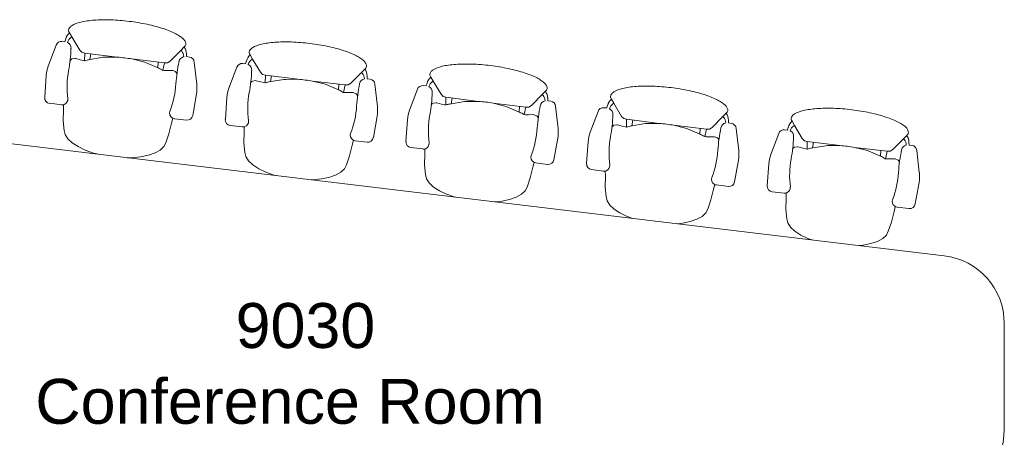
# Model space of a CAD drawing. Header units: inches. Extents: x -1 to 4727, y -3 to 1727.
# Tile 107 of 163: x 3414 to 3588, y 313 to 387. Entities that reach past the tile are written whole.
import ezdxf

# ---------------------------------------------------------------- set-up
doc = ezdxf.new("R2010")
doc.units = ezdxf.units.IN
doc.header["$LTSCALE"] = 42
doc.header["$MEASUREMENT"] = 0
doc.layers.get('0').update_dxf_attribs({"linetype": 'CONTINUOUS'})
for name, color, linetype in [('I-FURN-CONF', 9, 'CONTINUOUS'), ('Room Names & IDs', 7, 'CONTINUOUS'), ('triLabelLayer', 7, 'CONTINUOUS')]:
    doc.layers.add(name, color=color, linetype=linetype)
doc.styles.add('PDF Helvetica', font='Helvetica.ttf')
doc.styles.get("Standard").update_dxf_attribs({"font": 'romans.shx'})

# ---------------------------------------------------------------- blocks, each defined once
blk = doc.blocks.new('CISCO Conference Units - Type 18_-4_ x 8_-6_-4341704-FURNITURE PLAN - FLOOR 09 - EAST')
at = {"lineweight": 9}
for p, q in [((21.23, -116.43), (48.83, 113.57)), ((52.92, 41.45), (49.09, 41.73)), ((48.03, 40.85), (47.77, 38.79)), ((58.28, 39.72), (54.59, 41.09)), ((42.54, 38.13), (41.8, 37.66)), ((43.28, 38.29), (42.54, 38.13)), ((44.97, 38.45), (43.28, 38.29)), ((46.9, 38.43), (44.97, 38.45)), ((47.8, 38.44), (46.9, 38.43)), ((58.87, 38.19), (58.92, 38.69)), ((59.36, 38.03), (58.87, 38.19)), ((41.08, 36.89), (40.41, 35.86)), ((41.8, 37.66), (41.08, 36.89)), ((55.75, 37.09), (55.5, 37.27)), ((55.84, 36.95), (55.75, 37.09)), ((55.91, 36.4), (55.84, 36.95)), ((55.89, 36.28), (55.91, 36.4)), ((59.7, 36.93), (57.4, 35.57)), ((58.74, 37.7), (59.03, 37.58)), ((59.7, 36.93), (60.41, 37.35)), ((60.62, 37.47), (60.41, 37.35)), ((40.41, 35.86), (39.81, 34.59)), ((55.52, 34.68), (55.56, 34.97)), ((55.68, 34.07), (55.52, 34.68)), ((55.53, 34.73), (56.88, 34.69)), ((55.56, 34.97), (55.68, 35.49)), ((55.68, 35.49), (55.89, 36.28)), ((56.88, 34.69), (56.15, 28.96)), ((57, 35.21), (56.88, 34.69)), ((57.4, 35.57), (57, 35.21)), ((39.29, 33.13), (39.07, 32.24)), ((39.81, 34.59), (39.29, 33.13)), ((56.12, 31.43), (55.68, 34.07)), ((56.74, 33.59), (55.73, 33.77)), ((56.14, 31.07), (56.12, 31.43)), ((56.15, 28.96), (56.14, 31.07)), ((38.47, 27.22), (38.47, 26.41)), ((38.47, 26.41), (38.61, 24.88)), ((55.83, 26.39), (55.15, 20.65)), ((55.31, 24.34), (55.83, 26.39)), ((38.61, 24.88), (38.89, 23.5)), ((55.21, 24), (55.31, 24.34)), ((38.89, 23.5), (39.3, 22.33)), ((54.14, 21.54), (55.21, 24)), ((39.3, 22.33), (39.81, 21.41)), ((39.81, 21.41), (40.41, 20.77)), ((53.8, 20.7), (53.84, 20.99)), ((53.83, 20.93), (55.15, 20.65)), ((53.84, 20.99), (54.14, 21.54)), ((55.28, 21.75), (54.26, 21.82)), ((40.41, 20.77), (41.09, 20.44)), ((41.09, 20.44), (42.69, 19.88)), ((42.69, 19.88), (44.57, 19.44)), ((44.57, 19.44), (45.44, 19.21)), ((53.6, 18.71), (53.8, 19.22)), ((53.8, 20.17), (53.8, 20.7)), ((53.81, 19.34), (53.8, 20.17)), ((53.8, 19.22), (53.81, 19.34)), ((55.15, 20.65), (55.15, 20.12)), ((55.15, 20.12), (55.44, 19.67)), ((55.44, 19.67), (57.35, 17.79)), ((45.33, 18.88), (45.07, 16.81)), ((53.2, 18.47), (53.48, 18.59)), ((53.48, 18.59), (53.6, 18.71)), ((56.54, 17.33), (56.23, 17.28)), ((57.94, 17.22), (57.35, 17.79)), ((45.89, 15.7), (49.68, 15.04)), ((56.17, 16.28), (56.24, 16.77)), ((56.24, 16.77), (56.76, 16.81)), ((57.94, 17.22), (58.12, 17.04)), ((51.38, 14.99), (55.29, 15.43)), ((44.14, 9.09), (43.89, 7.02)), ((49.04, 9.69), (45.2, 9.96)), ((54.39, 7.96), (50.7, 9.33)), ((37.92, 5.9), (37.2, 5.13)), ((38.66, 6.37), (37.92, 5.9)), ((39.39, 6.53), (38.66, 6.37)), ((41.08, 6.69), (39.39, 6.53)), ((43.01, 6.67), (41.08, 6.69)), ((43.91, 6.67), (43.01, 6.67)), ((51.87, 5.33), (51.62, 5.51)), ((51.95, 5.18), (51.87, 5.33)), ((54.85, 5.94), (55.14, 5.82)), ((54.99, 6.43), (55.04, 6.92)), ((55.48, 6.27), (54.99, 6.43)), ((55.82, 5.17), (56.53, 5.58)), ((56.74, 5.71), (56.53, 5.58)), ((36.52, 4.09), (35.92, 2.82)), ((37.2, 5.13), (36.52, 4.09)), ((51.67, 3.21), (51.79, 3.72)), ((51.79, 3.72), (52.01, 4.52)), ((52.02, 4.64), (51.95, 5.18)), ((52.01, 4.52), (52.02, 4.64)), ((53.51, 3.81), (53.11, 3.44)), ((55.82, 5.17), (53.51, 3.81)), ((35.92, 2.82), (35.41, 1.37)), ((51.63, 2.92), (51.67, 3.21)), ((51.8, 2.31), (51.63, 2.92)), ((51.64, 2.97), (52.99, 2.93)), ((52.24, -0.34), (51.8, 2.31)), ((52.85, 1.82), (51.85, 2.01)), ((52.99, 2.93), (52.26, -2.8)), ((53.11, 3.44), (52.99, 2.93)), ((35.41, 1.37), (35.33, 1.04)), ((52.25, -0.69), (52.24, -0.34)), ((52.26, -2.8), (52.25, -0.69)), ((34.58, -5.15), (34.58, -5.35)), ((34.58, -5.35), (34.73, -6.89)), ((34.73, -6.89), (35.01, -8.26)), ((51.95, -5.38), (51.27, -11.12)), ((51.43, -7.42), (51.95, -5.38)), ((35.01, -8.26), (35.41, -9.43)), ((50.26, -10.23), (51.32, -7.76)), ((51.32, -7.76), (51.43, -7.42)), ((35.41, -9.43), (35.92, -10.35)), ((35.92, -10.35), (36.53, -10.99)), ((49.95, -10.78), (50.26, -10.23)), ((51.4, -10.01), (50.38, -9.94)), ((36.53, -10.99), (37.2, -11.32)), ((37.2, -11.32), (38.8, -11.88)), ((38.8, -11.88), (40.68, -12.33)), ((49.91, -11.6), (49.92, -11.07)), ((49.93, -12.42), (49.91, -11.6)), ((49.92, -11.07), (49.95, -10.78)), ((49.95, -10.83), (51.27, -11.12)), ((51.27, -11.12), (51.26, -11.64)), ((51.26, -11.64), (51.56, -12.09)), ((51.56, -12.09), (53.47, -13.97)), ((40.68, -12.33), (41.55, -12.55)), ((41.44, -12.89), (41.19, -14.95)), ((49.31, -13.29), (49.6, -13.17)), ((49.6, -13.17), (49.72, -13.05)), ((49.72, -13.05), (49.91, -12.54)), ((49.91, -12.54), (49.93, -12.42)), ((52.28, -15.49), (52.36, -14.99)), ((52.65, -14.44), (52.35, -14.49)), ((52.36, -14.99), (52.87, -14.95)), ((54.05, -14.55), (53.47, -13.97)), ((54.05, -14.55), (54.23, -14.72)), ((42.01, -16.06), (45.79, -16.72)), ((47.5, -16.77), (51.41, -16.34)), ((45.15, -22.07), (41.32, -21.8)), ((50.5, -23.8), (46.81, -22.43)), ((40.25, -22.67), (40, -24.74)), ((34.03, -25.86), (33.31, -26.63)), ((34.77, -25.39), (34.03, -25.86)), ((35.51, -25.23), (34.77, -25.39)), ((37.2, -25.07), (35.51, -25.23)), ((39.12, -25.1), (37.2, -25.07)), ((40.03, -25.09), (39.12, -25.1)), ((50.97, -25.83), (51.25, -25.95)), ((51.1, -25.34), (51.15, -24.84)), ((51.59, -25.5), (51.1, -25.34)), ((32.64, -27.67), (32.03, -28.94)), ((33.31, -26.63), (32.64, -27.67)), ((47.98, -26.43), (47.73, -26.25)), ((47.91, -28.04), (48.12, -27.24)), ((48.07, -26.58), (47.98, -26.43)), ((48.14, -27.13), (48.07, -26.58)), ((48.12, -27.24), (48.14, -27.13)), ((51.93, -26.6), (49.62, -27.96)), ((51.93, -26.6), (52.64, -26.18)), ((52.85, -26.05), (52.64, -26.18)), ((32.03, -28.94), (31.57, -30.26)), ((47.75, -28.84), (47.78, -28.55)), ((47.75, -28.79), (49.1, -28.83)), ((47.91, -29.45), (47.75, -28.84)), ((47.78, -28.55), (47.91, -28.04)), ((49.1, -28.83), (48.38, -34.57)), ((49.23, -28.32), (49.1, -28.83)), ((49.62, -27.96), (49.23, -28.32)), ((48.35, -32.1), (47.91, -29.45)), ((48.96, -29.94), (47.96, -29.76)), ((48.37, -32.46), (48.35, -32.1)), ((48.38, -34.57), (48.37, -32.46)), ((30.72, -37.35), (30.84, -38.65)), ((48.06, -37.14), (47.38, -42.88)), ((47.54, -39.19), (48.06, -37.14)), ((30.84, -38.65), (31.12, -40.03)), ((46.37, -41.99), (47.44, -39.53)), ((47.44, -39.53), (47.54, -39.19)), ((31.12, -40.03), (31.52, -41.2)), ((31.52, -41.2), (32.04, -42.11)), ((32.04, -42.11), (32.64, -42.75)), ((32.64, -42.75), (33.31, -43.08)), ((33.31, -43.08), (34.91, -43.65)), ((46.02, -43.36), (46.03, -42.83)), ((46.03, -42.83), (46.07, -42.54)), ((46.06, -42.59), (47.38, -42.88)), ((46.07, -42.54), (46.37, -41.99)), ((47.51, -41.77), (46.49, -41.71)), ((47.38, -42.88), (47.37, -43.41)), ((34.91, -43.65), (36.79, -44.09)), ((36.79, -44.09), (37.66, -44.32)), ((37.55, -44.65), (37.3, -46.71)), ((45.42, -45.05), (45.71, -44.94)), ((45.71, -44.94), (45.83, -44.82)), ((45.83, -44.82), (46.03, -44.3)), ((46.04, -44.19), (46.02, -43.36)), ((46.03, -44.3), (46.04, -44.19)), ((47.37, -43.41), (47.67, -43.86)), ((47.67, -43.86), (49.58, -45.73)), ((48.77, -46.2), (48.46, -46.25)), ((48.47, -46.76), (48.99, -46.72)), ((50.17, -46.31), (49.58, -45.73)), ((50.17, -46.31), (50.34, -46.48)), ((38.12, -47.82), (41.91, -48.48)), ((43.61, -48.54), (47.52, -48.1)), ((48.4, -47.25), (48.47, -46.76)), ((41.26, -53.83), (37.43, -53.56)), ((36.37, -54.44), (36.11, -56.5)), ((46.62, -55.57), (42.93, -54.2)), ((31.62, -57), (30.89, -57.15)), ((33.31, -56.84), (31.62, -57)), ((35.24, -56.86), (33.31, -56.84)), ((36.14, -56.85), (35.24, -56.86)), ((47.21, -57.1), (47.26, -56.6)), ((47.7, -57.26), (47.21, -57.1)), ((29.42, -58.4), (28.75, -59.43)), ((30.14, -57.63), (29.42, -58.4)), ((30.89, -57.15), (30.14, -57.63)), ((44.09, -58.2), (43.85, -58.02)), ((44.18, -58.34), (44.09, -58.2)), ((44.25, -58.89), (44.18, -58.34)), ((48.04, -58.36), (45.74, -59.72)), ((47.08, -57.59), (47.37, -57.71)), ((48.04, -58.36), (48.75, -57.94)), ((48.97, -57.82), (48.75, -57.94)), ((28.75, -59.43), (28.15, -60.7)), ((43.86, -60.61), (43.9, -60.32)), ((43.87, -60.56), (45.22, -60.6)), ((43.9, -60.32), (44.02, -59.8)), ((44.02, -59.8), (44.24, -59)), ((44.24, -59), (44.25, -58.89)), ((45.34, -60.08), (45.22, -60.6)), ((45.74, -59.72), (45.34, -60.08)), ((28.15, -60.7), (27.8, -61.7)), ((44.02, -61.22), (43.86, -60.61)), ((44.46, -63.86), (44.02, -61.22)), ((45.08, -61.7), (44.07, -61.52)), ((45.22, -60.6), (44.49, -66.33)), ((44.48, -64.22), (44.46, -63.86)), ((44.49, -66.33), (44.48, -64.22)), ((44.17, -68.9), (43.49, -74.64)), ((43.65, -70.95), (44.17, -68.9)), ((26.86, -69.46), (26.95, -70.41)), ((26.95, -70.41), (27.23, -71.79)), ((43.55, -71.29), (43.65, -70.95)), ((27.23, -71.79), (27.64, -72.96)), ((42.48, -73.75), (43.55, -71.29)), ((27.64, -72.96), (28.15, -73.88)), ((28.15, -73.88), (28.75, -74.51)), ((42.14, -74.59), (42.18, -74.3)), ((42.17, -74.36), (43.49, -74.64)), ((42.18, -74.3), (42.48, -73.75)), ((43.62, -73.54), (42.61, -73.47)), ((28.75, -74.51), (29.43, -74.85)), ((29.43, -74.85), (31.03, -75.41)), ((31.03, -75.41), (32.91, -75.85)), ((32.91, -75.85), (33.78, -76.08)), ((41.94, -76.58), (42.14, -76.07)), ((42.14, -75.12), (42.14, -74.59)), ((42.15, -75.95), (42.14, -75.12)), ((42.14, -76.07), (42.15, -75.95)), ((43.49, -74.64), (43.49, -75.17)), ((43.49, -75.17), (43.79, -75.62)), ((43.79, -75.62), (45.69, -77.5)), ((33.67, -76.41), (33.41, -78.48)), ((41.54, -76.81), (41.82, -76.7)), ((41.82, -76.7), (41.94, -76.58)), ((46.28, -78.07), (45.69, -77.5)), ((34.23, -79.58), (38.02, -80.25)), ((44.51, -79.01), (44.58, -78.52)), ((44.88, -77.96), (44.57, -78.01)), ((44.58, -78.52), (45.1, -78.48)), ((46.28, -78.07), (46.46, -78.25)), ((39.72, -80.3), (43.63, -79.86)), ((32.48, -86.2), (32.23, -88.27)), ((37.38, -85.6), (33.54, -85.32)), ((42.73, -87.33), (39.04, -85.96)), ((26.26, -89.39), (25.54, -90.16)), ((27, -88.92), (26.26, -89.39)), ((27.73, -88.76), (27, -88.92)), ((29.42, -88.6), (27.73, -88.76)), ((31.35, -88.62), (29.42, -88.6)), ((32.25, -88.62), (31.35, -88.62)), ((40.21, -89.96), (39.96, -89.78)), ((40.3, -90.1), (40.21, -89.96)), ((43.2, -89.35), (43.48, -89.47)), ((43.33, -88.86), (43.38, -88.37)), ((43.82, -89.02), (43.33, -88.86)), ((44.16, -90.12), (44.87, -89.7)), ((45.08, -89.58), (44.87, -89.7)), ((24.86, -91.2), (24.26, -92.46)), ((25.54, -90.16), (24.86, -91.2)), ((40.01, -92.08), (40.13, -91.57)), ((40.13, -91.57), (40.35, -90.77)), ((40.36, -90.65), (40.3, -90.1)), ((40.35, -90.77), (40.36, -90.65)), ((41.85, -91.48), (41.45, -91.85)), ((44.16, -90.12), (41.85, -91.48)), ((24.26, -92.46), (24.02, -93.14)), ((39.98, -92.37), (40.01, -92.08)), ((39.98, -92.32), (41.33, -92.36)), ((40.14, -92.98), (39.98, -92.37)), ((40.58, -95.63), (40.14, -92.98)), ((41.19, -93.47), (40.19, -93.28)), ((41.33, -92.36), (40.6, -98.09)), ((41.45, -91.85), (41.33, -92.36)), ((40.59, -95.98), (40.58, -95.63)), ((40.6, -98.09), (40.59, -95.98)), ((23.01, -101.57), (23.07, -102.17)), ((40.29, -100.67), (39.61, -106.4)), ((39.77, -102.71), (40.29, -100.67)), ((23.07, -102.17), (23.35, -103.55)), ((23.35, -103.55), (23.75, -104.72)), ((38.6, -105.51), (39.66, -103.05)), ((39.66, -103.05), (39.77, -102.71)), ((23.75, -104.72), (24.26, -105.64)), ((38.29, -106.07), (38.6, -105.51)), ((39.74, -105.3), (38.72, -105.23)), ((24.26, -105.64), (24.87, -106.28)), ((24.87, -106.28), (25.54, -106.61)), ((25.54, -106.61), (27.14, -107.17)), ((27.14, -107.17), (29.02, -107.62)), ((38.25, -106.89), (38.26, -106.36)), ((38.27, -107.71), (38.25, -106.89)), ((38.26, -106.36), (38.29, -106.07)), ((38.29, -106.12), (39.61, -106.4)), ((39.61, -106.4), (39.6, -106.93)), ((39.6, -106.93), (39.9, -107.38)), ((29.02, -107.62), (29.89, -107.84)), ((29.78, -108.18), (29.53, -110.24)), ((37.65, -108.58), (37.94, -108.46)), ((37.94, -108.46), (38.06, -108.34)), ((38.06, -108.34), (38.25, -107.83)), ((38.25, -107.83), (38.27, -107.71)), ((39.9, -107.38), (41.81, -109.26)), ((40.63, -110.78), (40.7, -110.28)), ((40.99, -109.73), (40.69, -109.77)), ((40.7, -110.28), (41.21, -110.24)), ((42.39, -109.84), (41.81, -109.26)), ((42.39, -109.84), (42.57, -110.01)), ((30.35, -111.35), (34.13, -112.01)), ((35.84, -112.06), (39.75, -111.62)), ((-9.31, -127), (0, -127)), ((0, -127), (9.31, -127))]:
    blk.add_line(p, q, dxfattribs=at)
for centre, radius, start, end in [((49.02, 40.73), 1, 85.9357, 173), ((52.5, 35.47), 6, 69.6075, 85.9357), ((48.76, 38.67), 1, 173, 200.5138), ((48.72, 38.6), 0.937, 197.5578, 277.2659), ((57.93, 38.79), 1, 354.302, 69.6075), ((50.86, 21.79), 16, 79.4534, 97.2659), ((58.59, 63.3), 26.21, 259.4534, 268.0637), ((57.74, 38.23), 1.13, 268.0637, 332.2169), ((58.52, 36.37), 1.31, 25.1056, 67.0546), ((58.87, 36.13), 1.96, 38.4331, 75.5669), ((60.85, 37.08), 0.45, 83.6225, 120.5191), ((33.16, 29.48), 22.97, 10.7643, 13.2224), ((23.83, 31.62), 32.43, 350.709, 355.291), ((33.4, 31.44), 22.97, 332.7776, 335.2357), ((46.32, 18.75), 1, 145.4862, 173), ((46.29, 18.83), 0.937, 68.7341, 148.4422), ((52.44, 34.62), 16, 248.7341, 266.5466), ((49.9, -7.52), 26.21, 77.9363, 86.5466), ((55.14, 17.01), 1.13, 13.7831, 77.9363), ((56.34, 18.62), 1.31, 278.9454, 320.8944), ((46.07, 16.69), 1, 173, 260.0643), ((55.18, 16.42), 1, 276.3925, 351.698), ((56.74, 18.77), 1.96, 270.4331, 307.5669), ((58.43, 17.36), 0.45, 225.4809, 262.3775), ((50.71, 20.95), 6, 260.0643, 276.3925), ((45.13, 8.97), 1, 85.9357, 173), ((48.61, 3.71), 6, 69.6075, 85.9357), ((44.88, 6.9), 1, 173, 200.5138), ((54.04, 7.02), 1, 354.302, 69.6075), ((44.83, 6.83), 0.937, 197.5578, 277.2659), ((46.98, -9.97), 16, 79.4534, 97.2659), ((54.7, 31.53), 26.21, 259.4534, 268.0637), ((53.86, 6.46), 1.13, 268.0637, 332.2169), ((54.63, 4.61), 1.31, 25.1056, 67.0546), ((54.99, 4.36), 1.96, 38.4331, 75.5669), ((56.97, 5.32), 0.45, 83.6225, 120.5191), ((29.28, -2.28), 22.97, 10.7643, 13.2224), ((19.94, -0.14), 32.43, 350.709, 355.291), ((29.52, -0.32), 22.97, 332.7776, 335.2357), ((42.41, -12.93), 0.937, 68.7341, 148.4422), ((48.55, 2.85), 16, 248.7341, 266.5466), ((42.43, -13.01), 1, 145.4862, 173), ((46.01, -39.28), 26.21, 77.9363, 86.5466), ((51.25, -14.75), 1.13, 13.7831, 77.9363), ((42.18, -15.07), 1, 173, 260.0643), ((51.3, -15.34), 1, 276.3925, 351.698), ((52.45, -13.14), 1.31, 278.9454, 320.8944), ((52.86, -12.99), 1.96, 270.4331, 307.5669), ((54.55, -14.4), 0.45, 225.4809, 262.3775), ((46.83, -10.81), 6, 260.0643, 276.3925), ((41.25, -22.8), 1, 85.9357, 173), ((44.72, -28.06), 6, 69.6075, 85.9357), ((50.15, -24.74), 1, 354.302, 69.6075), ((40.99, -24.86), 1, 173, 200.5138), ((40.95, -24.93), 0.937, 197.5578, 277.2659), ((43.09, -41.73), 16, 79.4534, 97.2659), ((49.97, -25.3), 1.13, 268.0637, 332.2169), ((50.74, -27.15), 1.31, 25.1056, 67.0546), ((51.1, -27.4), 1.96, 38.4331, 75.5669), ((50.82, -0.23), 26.21, 259.4534, 268.0637), ((53.08, -26.44), 0.45, 83.6225, 120.5191), ((25.39, -34.05), 22.97, 10.7643, 13.2224), ((16.06, -31.9), 32.43, 350.709, 355.291), ((25.63, -32.08), 22.97, 332.7776, 335.2357), ((38.55, -44.77), 1, 145.4862, 173), ((38.52, -44.7), 0.937, 68.7341, 148.4422), ((44.67, -28.91), 16, 248.7341, 266.5466), ((42.12, -71.05), 26.21, 77.9363, 86.5466), ((38.29, -46.84), 1, 173, 260.0643), ((47.37, -46.52), 1.13, 13.7831, 77.9363), ((48.56, -44.91), 1.31, 278.9454, 320.8944), ((48.97, -44.75), 1.96, 270.4331, 307.5669), ((50.66, -46.16), 0.45, 225.4809, 262.3775), ((47.41, -47.11), 1, 276.3925, 351.698), ((42.94, -42.57), 6, 260.0643, 276.3925), ((37.36, -54.56), 1, 85.9357, 173), ((40.84, -59.82), 6, 69.6075, 85.9357), ((37.11, -56.62), 1, 173, 200.5138), ((37.06, -56.69), 0.937, 197.5578, 277.2659), ((46.27, -56.5), 1, 354.302, 69.6075), ((39.2, -73.5), 16, 79.4534, 97.2659), ((46.93, -31.99), 26.21, 259.4534, 268.0637), ((46.08, -57.06), 1.13, 268.0637, 332.2169), ((46.86, -58.92), 1.31, 25.1056, 67.0546), ((47.22, -59.16), 1.96, 38.4331, 75.5669), ((49.19, -58.2), 0.45, 83.6225, 120.5191), ((21.5, -65.81), 22.97, 10.7643, 13.2224), ((12.17, -63.67), 32.43, 350.709, 355.291), ((21.75, -63.85), 22.97, 332.7776, 335.2357), ((34.66, -76.53), 1, 145.4862, 173), ((34.63, -76.46), 0.937, 68.7341, 148.4422), ((40.78, -60.67), 16, 248.7341, 266.5466), ((38.24, -102.81), 26.21, 77.9363, 86.5466), ((43.48, -78.28), 1.13, 13.7831, 77.9363), ((44.68, -76.67), 1.31, 278.9454, 320.8944), ((34.41, -78.6), 1, 173, 260.0643), ((43.52, -78.87), 1, 276.3925, 351.698), ((45.08, -76.52), 1.96, 270.4331, 307.5669), ((46.77, -77.93), 0.45, 225.4809, 262.3775), ((39.05, -74.34), 6, 260.0643, 276.3925), ((33.47, -86.32), 1, 85.9357, 173), ((36.95, -91.58), 6, 69.6075, 85.9357), ((33.22, -88.39), 1, 173, 200.5138), ((42.38, -88.27), 1, 354.302, 69.6075), ((33.18, -88.45), 0.937, 197.5578, 277.2659), ((35.32, -105.26), 16, 79.4534, 97.2659), ((43.04, -63.76), 26.21, 259.4534, 268.0637), ((42.2, -88.83), 1.13, 268.0637, 332.2169), ((42.97, -90.68), 1.31, 25.1056, 67.0546), ((43.33, -90.93), 1.96, 38.4331, 75.5669), ((45.31, -89.97), 0.45, 83.6225, 120.5191), ((17.62, -97.57), 22.97, 10.7643, 13.2224), ((8.28, -95.43), 32.43, 350.709, 355.291), ((17.86, -95.61), 22.97, 332.7776, 335.2357), ((30.75, -108.22), 0.937, 68.7341, 148.4422), ((30.77, -108.3), 1, 145.4862, 173), ((36.89, -92.43), 16, 248.7341, 266.5466), ((34.35, -134.57), 26.21, 77.9363, 86.5466), ((39.59, -110.04), 1.13, 13.7831, 77.9363), ((30.52, -110.36), 1, 173, 260.0643), ((39.64, -110.63), 1, 276.3925, 351.698), ((40.79, -108.43), 1.31, 278.9454, 320.8944), ((41.2, -108.28), 1.96, 270.4331, 307.5669), ((42.89, -109.69), 0.45, 225.4809, 262.3775), ((35.17, -106.1), 6, 260.0643, 276.3925), ((-9.31, -115), 12, 186.8428, 270), ((9.31, -115), 12, 270, 353.1572)]:
    blk.add_arc(centre, radius, start, end, dxfattribs=at)
for points in [[(58.37, 16.92), (58.52, 16.9), (58.82, 16.95), (59.3, 17.27), (59.79, 17.85), (60.27, 18.65), (60.74, 19.66), (61.17, 20.86), (61.58, 22.22), (62.05, 24.19), (62.41, 26.34), (62.62, 28.5), (62.75, 30.62), (62.71, 33.1), (62.36, 35.5), (61.85, 36.82), (61.33, 37.39), (61.05, 37.51), (60.9, 37.53)], [(54.49, -14.85), (54.63, -14.86), (54.94, -14.82), (55.42, -14.49), (55.9, -13.92), (56.38, -13.12), (56.85, -12.1), (57.29, -10.9), (57.69, -9.55), (58.16, -7.57), (58.52, -5.43), (58.74, -3.26), (58.86, -1.14), (58.82, 1.34), (58.47, 3.73), (57.96, 5.05), (57.45, 5.63), (57.17, 5.75), (57.02, 5.77)], [(50.6, -46.61), (50.75, -46.63), (51.05, -46.58), (51.53, -46.25), (52.01, -45.68), (52.5, -44.88), (52.96, -43.87), (53.4, -42.67), (53.8, -41.31), (54.27, -39.34), (54.63, -37.19), (54.85, -35.02), (54.97, -32.9), (54.93, -30.43), (54.59, -28.03), (54.07, -26.71), (53.56, -26.13), (53.28, -26.01), (53.13, -25.99)], [(46.71, -78.37), (46.86, -78.39), (47.16, -78.34), (47.64, -78.01), (48.13, -77.44), (48.61, -76.64), (49.08, -75.63), (49.52, -74.43), (49.92, -73.07), (50.39, -71.1), (50.75, -68.95), (50.97, -66.79), (51.09, -64.67), (51.05, -62.19), (50.7, -59.79), (50.19, -58.47), (49.67, -57.9), (49.39, -57.78), (49.24, -57.76)], [(42.83, -110.13), (42.97, -110.15), (43.28, -110.1), (43.76, -109.78), (44.24, -109.21), (44.72, -108.4), (45.19, -107.39), (45.63, -106.19), (46.03, -104.84), (46.5, -102.86), (46.86, -100.72), (47.08, -98.55), (47.2, -96.43), (47.16, -93.95), (46.81, -91.56), (46.3, -90.24), (45.79, -89.66), (45.51, -89.54), (45.36, -89.52)]]:
    blk.add_open_spline(points, degree=3, knots=[0, 0, 0, 0, 0.05, 0.1, 0.15, 0.2, 0.25, 0.3, 0.35, 0.4, 0.5, 0.55, 0.6, 0.7, 0.8, 0.9, 0.95, 1, 1, 1, 1], dxfattribs=at)

msp = doc.modelspace()

# ---------------------------------------------------------------- block references
at = {"layer": 'I-FURN-CONF', "rotation": 89.99999999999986}
msp.add_blockref('CISCO Conference Units - Type 18_-4_ x 8_-6_-4341704-FURNITURE PLAN - FLOOR 09 - EAST', (3460.55, 323.81), dxfattribs=at)

# ---------------------------------------------------------------- texts
at = {"layer": 'Room Names & IDs', "attachment_point": 4, "style": 'PDF Helvetica'}
for s, insert, char_height in [('9030', (3452.39, 332.71), 7.902), ('Conference Room', (3417.17, 319.38), 7.9024)]:
    msp.add_mtext(s, dxfattribs=dict(at, insert=insert, char_height=char_height))
at = {"layer": 'triLabelLayer', "color": 7, "insert": (3455.1, 332.41), "char_height": 10, "attachment_point": 5}
msp.add_mtext('{\\fSansSerif;\\H0.01;}', dxfattribs=at)

doc.saveas('drawing.dxf')
